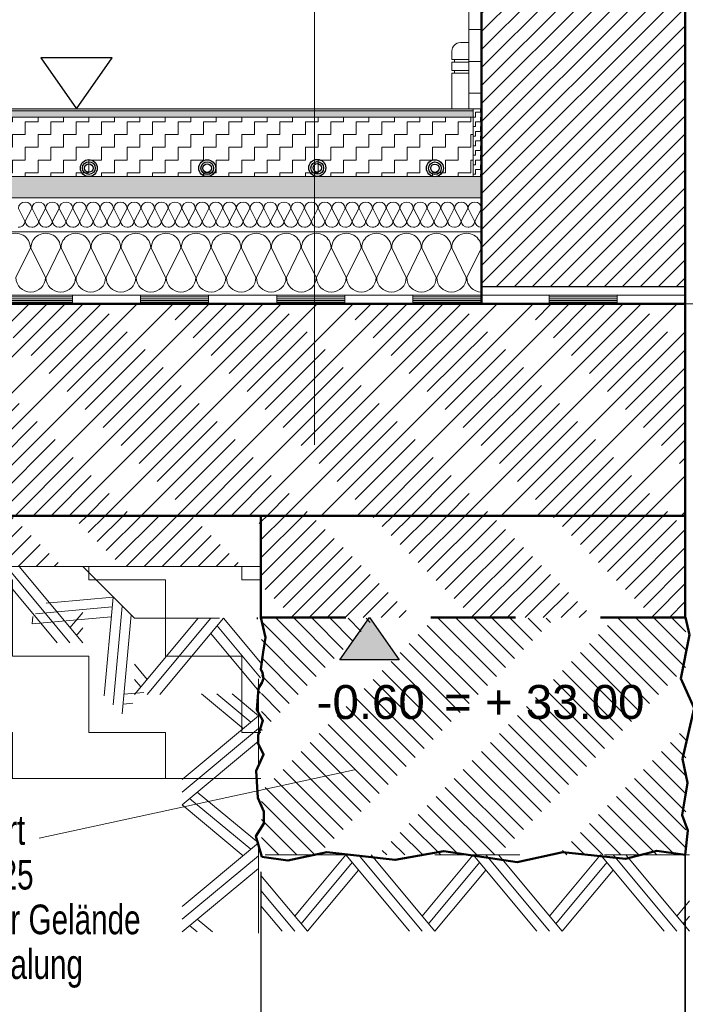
# Model space of a CAD drawing. Header units: metres. Extents: x 1333.9 to 1416.6, y -82.7 to -2.5.
# Tile 61 of 160: x 1388.5 to 1389.3, y -71.3 to -70.2. Entities that reach past the tile are written whole.
import ezdxf

# ---------------------------------------------------------------- set-up
doc = ezdxf.new("R2010")
doc.units = ezdxf.units.M
doc.header["$PDMODE"] = 65
for name, pattern in [('AUSGEZOGEN', [0]), ('PUNKT2_S9', [0.0015, 0, -0.0015]), ('STRICHLINIE2_S3', [0.055, 0.04, -0.015]), ('STRICHLINIE_S4', [0.08, 0.06, -0.02]), ('STRICHPUNKT2_S5', [0.5, 0.35, -0.05, 0.05, -0.05]), ('VERDECKT2_S2', [0.15, 0.1, -0.05])]:
    doc.linetypes.add(name, pattern=pattern)
doc.layers.add('XR$8$_43212', color=7, linetype='Continuous')
for name, color, linetype, lineweight in [('XR$8$Achsen', 4, 'AUSGEZOGEN', 13), ('XR$8$Allgemein', 4, 'AUSGEZOGEN', 13), ('XR$8$Fenster', 3, 'AUSGEZOGEN', 18), ('XR$8$Legende', 4, 'AUSGEZOGEN', 13), ('XR$8$Logos', 255, 'AUSGEZOGEN', 13), ('XR$8$Maßlinie 1_50', 7, 'AUSGEZOGEN', 25), ('XR$8$Muster', 4, 'AUSGEZOGEN', 13), ('XR$8$Schraffur', 4, 'AUSGEZOGEN', 13), ('XR$8$Text 1_100', 3, 'AUSGEZOGEN', 18), ('XR$8$Text 1_50', 3, 'AUSGEZOGEN', 18), ('XR$8$Türen', 3, 'AUSGEZOGEN', 18), ('XR$8$Wand', 1, 'AUSGEZOGEN', 50), ('XR$8$Wand Mauerwerk tr', 42, 'AUSGEZOGEN', 18), ('XR$8$Wegeflächen', 4, 'AUSGEZOGEN', 13)]:
    doc.layers.add(name, color=color, linetype=linetype, lineweight=lineweight)
doc.styles.add('ARIAL', font='arial.ttf')
doc.dimstyles.new('DIMSTYLE_15', dxfattribs={"dimtxt": 0.04, "dimasz": 0.03, "dimexe": 0, "dimexo": 1e-06, "dimgap": 0.02, "dimtad": 2, "dimdec": 1, "dimlfac": 100, "dimrnd": 0.5, "dimzin": 4, "dimdsep": 46, "dimtxsty": 'ARIAL', "dimblk1": 'ALL_ML_KREIS', "dimblk2": 'ALL_ML_KREIS', "dimsah": 1, "dimcen": 0, "dimse1": 1, "dimse2": 1, "dimclrd": 7, "dimclre": 7, "dimclrt": 7, "dimadec": 0, "dimazin": 0, "dimtfac": 1, "dimtdec": 0, "dimtix": 1, "dimtmove": 2, "dimatfit": 3, "dimfxl": 0, "dimtzin": 0, "dimlwd": 0, "dimlwe": 25, "dimarcsym": 0})

# ---------------------------------------------------------------- blocks, each defined once
blk = doc.blocks.new('NSY153')
at = {"color": 0, "linetype": 'ByBlock', "lineweight": -2}
for radius in [0.005, 0.00375, 0.0025]:
    blk.add_circle((0, 0), radius, dxfattribs=at)
blk = doc.blocks.new('NSY144')
at = {"color": 0, "linetype": 'ByBlock', "lineweight": -2}
for p, q in [((0.035, 0.05), (-0.035, 0.05)), ((-0.035, 0.05), (0, 0)), ((0, 0), (0.035, 0.05))]:
    blk.add_line(p, q, dxfattribs=at)
blk = doc.blocks.new('MUSTERELEMENT_3')
at = {"layer": 'XR$8$Muster', "color": 4, "linetype": 'AUSGEZOGEN', "lineweight": 13, "transparency": 33554687}
for p, q in [((1388.5103, -70.4945), (1388.6708, -70.4945)), ((1388.5103, -70.4965), (1388.5905, -70.4965)), ((1388.5905, -70.4945), (1388.5905, -70.5045)), ((1388.6708, -70.4945), (1388.8313, -70.4945)), ((1388.6708, -70.4945), (1388.6708, -70.5045)), ((1388.6708, -70.4945), (1388.6708, -70.5045)), ((1388.6708, -70.4965), (1388.751, -70.4965)), ((1388.751, -70.4945), (1388.751, -70.5045)), ((1388.8313, -70.4945), (1388.9918, -70.4945)), ((1388.8313, -70.4945), (1388.8313, -70.5045)), ((1388.8313, -70.4945), (1388.8313, -70.5045)), ((1388.8313, -70.4965), (1388.9115, -70.4965)), ((1388.9115, -70.4945), (1388.9115, -70.5045)), ((1388.9918, -70.4945), (1389.1523, -70.4945)), ((1388.9918, -70.4945), (1388.9918, -70.5045)), ((1388.9918, -70.4945), (1388.9918, -70.5045)), ((1388.9918, -70.4965), (1389.072, -70.4965)), ((1389.072, -70.4945), (1389.072, -70.5045)), ((1389.1523, -70.4945), (1389.3127, -70.4945)), ((1389.1523, -70.4945), (1389.1523, -70.5045)), ((1389.1523, -70.4945), (1389.1523, -70.5045)), ((1389.1523, -70.4965), (1389.2325, -70.4965)), ((1389.2325, -70.4945), (1389.2325, -70.5045)), ((1389.3127, -70.4945), (1389.3127, -70.4945)), ((1389.3127, -70.4945), (1389.3127, -70.5045)), ((1389.3127, -70.4945), (1389.3127, -70.5045)), ((1389.3127, -70.4965), (1389.3127, -70.4965)), ((1388.5103, -70.4985), (1388.5905, -70.4985)), ((1388.5103, -70.5005), (1388.5905, -70.5005)), ((1388.5103, -70.5025), (1388.5905, -70.5025)), ((1388.5103, -70.5045), (1388.6708, -70.5045)), ((1388.6708, -70.4985), (1388.751, -70.4985)), ((1388.6708, -70.5005), (1388.751, -70.5005)), ((1388.6708, -70.5025), (1388.751, -70.5025)), ((1388.6708, -70.5045), (1388.8313, -70.5045)), ((1388.8313, -70.4985), (1388.9115, -70.4985)), ((1388.8313, -70.5005), (1388.9115, -70.5005)), ((1388.8313, -70.5025), (1388.9115, -70.5025)), ((1388.8313, -70.5045), (1388.9918, -70.5045)), ((1388.9918, -70.4985), (1389.072, -70.4985)), ((1388.9918, -70.5005), (1389.072, -70.5005)), ((1388.9918, -70.5025), (1389.072, -70.5025)), ((1388.9918, -70.5045), (1389.1523, -70.5045)), ((1389.1523, -70.4985), (1389.2325, -70.4985)), ((1389.1523, -70.5005), (1389.2325, -70.5005)), ((1389.1523, -70.5025), (1389.2325, -70.5025)), ((1389.1523, -70.5045), (1389.3127, -70.5045)), ((1389.3127, -70.4985), (1389.3127, -70.4985)), ((1389.3127, -70.5005), (1389.3127, -70.5005)), ((1389.3127, -70.5025), (1389.3127, -70.5025)), ((1389.3127, -70.5045), (1389.3127, -70.5045))]:
    blk.add_line(p, q, dxfattribs=at)
blk = doc.blocks.new('MUSTERELEMENT_4')
at = {"layer": 'XR$8$Schraffur', "color": 52, "linetype": 'AUSGEZOGEN', "lineweight": 13, "transparency": 33554687}
for p, q in [((1388.5346, -70.407), (1388.5269, -70.392)), ((1388.5427, -70.392), (1388.5349, -70.407)), ((1388.5507, -70.407), (1388.543, -70.392)), ((1388.5587, -70.392), (1388.551, -70.407)), ((1388.5667, -70.407), (1388.559, -70.392)), ((1388.5748, -70.392), (1388.5671, -70.407)), ((1388.5828, -70.407), (1388.5751, -70.392)), ((1388.5908, -70.392), (1388.5831, -70.407)), ((1388.5989, -70.407), (1388.5911, -70.392)), ((1388.6069, -70.392), (1388.5992, -70.407)), ((1388.6149, -70.407), (1388.6072, -70.392)), ((1388.6229, -70.392), (1388.6152, -70.407)), ((1388.631, -70.407), (1388.6233, -70.392)), ((1388.639, -70.392), (1388.6313, -70.407)), ((1388.647, -70.407), (1388.6393, -70.392)), ((1388.6551, -70.392), (1388.6474, -70.407)), ((1388.6631, -70.407), (1388.6554, -70.392)), ((1388.6711, -70.392), (1388.6634, -70.407)), ((1388.6791, -70.407), (1388.6714, -70.392)), ((1388.6872, -70.392), (1388.6795, -70.407)), ((1388.6952, -70.407), (1388.6875, -70.392)), ((1388.7032, -70.392), (1388.6955, -70.407)), ((1388.7113, -70.407), (1388.7036, -70.392)), ((1388.7193, -70.392), (1388.7116, -70.407)), ((1388.7273, -70.407), (1388.7196, -70.392)), ((1388.7354, -70.392), (1388.7276, -70.407)), ((1388.7434, -70.407), (1388.7357, -70.392)), ((1388.7514, -70.392), (1388.7437, -70.407)), ((1388.7594, -70.407), (1388.7517, -70.392)), ((1388.7675, -70.392), (1388.7598, -70.407)), ((1388.7755, -70.407), (1388.7678, -70.392)), ((1388.7835, -70.392), (1388.7758, -70.407)), ((1388.7916, -70.407), (1388.7838, -70.392)), ((1388.7996, -70.392), (1388.7919, -70.407)), ((1388.8076, -70.407), (1388.7999, -70.392)), ((1388.8156, -70.392), (1388.8079, -70.407)), ((1388.8237, -70.407), (1388.816, -70.392)), ((1388.8317, -70.392), (1388.824, -70.407)), ((1388.8397, -70.407), (1388.832, -70.392)), ((1388.8478, -70.392), (1388.8401, -70.407)), ((1388.8558, -70.407), (1388.8481, -70.392)), ((1388.8638, -70.392), (1388.8561, -70.407)), ((1388.8718, -70.407), (1388.8641, -70.392)), ((1388.8799, -70.392), (1388.8722, -70.407)), ((1388.8879, -70.407), (1388.8802, -70.392)), ((1388.8959, -70.392), (1388.8882, -70.407)), ((1388.904, -70.407), (1388.8963, -70.392)), ((1388.912, -70.392), (1388.9043, -70.407)), ((1388.92, -70.407), (1388.9123, -70.392)), ((1388.9281, -70.392), (1388.9203, -70.407)), ((1388.9361, -70.407), (1388.9284, -70.392)), ((1388.9441, -70.392), (1388.9364, -70.407)), ((1388.9521, -70.407), (1388.9444, -70.392)), ((1388.9602, -70.392), (1388.9525, -70.407)), ((1388.9682, -70.407), (1388.9605, -70.392)), ((1388.9762, -70.392), (1388.9685, -70.407)), ((1388.9843, -70.407), (1388.9765, -70.392)), ((1388.9923, -70.392), (1388.9846, -70.407)), ((1389.0003, -70.407), (1388.9926, -70.392)), ((1389.0083, -70.392), (1389.0006, -70.407)), ((1389.0164, -70.407), (1389.0087, -70.392)), ((1389.0244, -70.392), (1389.0167, -70.407)), ((1389.0324, -70.407), (1389.0247, -70.392)), ((1389.0405, -70.392), (1389.0328, -70.407)), ((1389.0485, -70.407), (1389.0408, -70.392)), ((1389.0565, -70.392), (1389.0488, -70.407)), ((1389.0645, -70.407), (1389.0568, -70.392)), ((1389.0726, -70.392), (1389.0649, -70.407))]:
    blk.add_line(p, q, dxfattribs=at)
for centre, start_param, end_param in [((1388.5348, -70.392), 3.141593, 6.283185), ((1388.5508, -70.392), 3.141593, 6.283185), ((1388.5669, -70.392), 3.141593, 6.283185), ((1388.583, -70.392), 3.141593, 6.283185), ((1388.599, -70.392), 3.141593, 6.283185), ((1388.6151, -70.392), 3.141593, 6.283185), ((1388.6311, -70.392), 3.141593, 6.283185), ((1388.6472, -70.392), 3.141593, 6.283185), ((1388.6632, -70.392), 3.141593, 6.283185), ((1388.6793, -70.392), 3.141593, 6.283185), ((1388.6954, -70.392), 3.141593, 6.283185), ((1388.7114, -70.392), 3.141593, 6.283185), ((1388.7275, -70.392), 3.141593, 6.283185), ((1388.7435, -70.392), 3.141593, 6.283185), ((1388.7596, -70.392), 3.141593, 6.283185), ((1388.7757, -70.392), 3.141593, 6.283185), ((1388.7917, -70.392), 3.141593, 6.283185), ((1388.8078, -70.392), 3.141593, 6.283185), ((1388.8238, -70.392), 3.141593, 6.283185), ((1388.8399, -70.392), 3.141593, 6.283185), ((1388.8559, -70.392), 3.141593, 6.283185), ((1388.872, -70.392), 3.141593, 6.283185), ((1388.8881, -70.392), 3.141593, 6.283185), ((1388.9041, -70.392), 3.141593, 6.283185), ((1388.9202, -70.392), 3.141593, 6.283185), ((1388.9362, -70.392), 3.141593, 6.283185), ((1388.9523, -70.392), 3.141593, 6.283185), ((1388.9684, -70.392), 3.141593, 6.283185), ((1388.9844, -70.392), 3.141593, 6.283185), ((1389.0005, -70.392), 3.141593, 6.283185), ((1389.0165, -70.392), 3.141593, 6.283185), ((1389.0326, -70.392), 3.141593, 6.283185), ((1389.0487, -70.392), 3.141593, 6.283185), ((1389.0647, -70.392), 3.141593, 6.283185), ((1388.5268, -70.407), 1.570796, 3.141593), ((1388.5428, -70.407), 0, 1.570796), ((1388.5428, -70.407), 1.570796, 3.141593), ((1388.5589, -70.407), 0, 1.570796), ((1388.5589, -70.407), 1.570796, 3.141593), ((1388.5749, -70.407), 0, 1.570796), ((1388.5749, -70.407), 1.570796, 3.141593), ((1388.591, -70.407), 0, 1.570796), ((1388.591, -70.407), 1.570796, 3.141593), ((1388.607, -70.407), 0, 1.570796), ((1388.607, -70.407), 1.570796, 3.141593), ((1388.6231, -70.407), 0, 1.570796), ((1388.6231, -70.407), 1.570796, 3.141593), ((1388.6392, -70.407), 0, 1.570796), ((1388.6392, -70.407), 1.570796, 3.141593), ((1388.6552, -70.407), 0, 1.570796), ((1388.6552, -70.407), 1.570796, 3.141593), ((1388.6713, -70.407), 0, 1.570796), ((1388.6713, -70.407), 1.570796, 3.141593), ((1388.6873, -70.407), 0, 1.570796), ((1388.6873, -70.407), 1.570796, 3.141593), ((1388.7034, -70.407), 0, 1.570796), ((1388.7034, -70.407), 1.570796, 3.141593), ((1388.7195, -70.407), 0, 1.570796), ((1388.7195, -70.407), 1.570796, 3.141593), ((1388.7355, -70.407), 0, 1.570796), ((1388.7355, -70.407), 1.570796, 3.141593), ((1388.7516, -70.407), 0, 1.570796), ((1388.7516, -70.407), 1.570796, 3.141593), ((1388.7676, -70.407), 0, 1.570796), ((1388.7676, -70.407), 1.570796, 3.141593), ((1388.7837, -70.407), 0, 1.570796), ((1388.7837, -70.407), 1.570796, 3.141593), ((1388.7997, -70.407), 0, 1.570796), ((1388.7997, -70.407), 1.570796, 3.141593), ((1388.8158, -70.407), 0, 1.570796), ((1388.8158, -70.407), 1.570796, 3.141593), ((1388.8319, -70.407), 0, 1.570796), ((1388.8319, -70.407), 1.570796, 3.141593), ((1388.8479, -70.407), 0, 1.570796), ((1388.8479, -70.407), 1.570796, 3.141593), ((1388.864, -70.407), 0, 1.570796), ((1388.864, -70.407), 1.570796, 3.141593), ((1388.88, -70.407), 0, 1.570796), ((1388.88, -70.407), 1.570796, 3.141593), ((1388.8961, -70.407), 0, 1.570796), ((1388.8961, -70.407), 1.570796, 3.141593), ((1388.9122, -70.407), 0, 1.570796), ((1388.9122, -70.407), 1.570796, 3.141593), ((1388.9282, -70.407), 0, 1.570796), ((1388.9282, -70.407), 1.570796, 3.141593), ((1388.9443, -70.407), 0, 1.570796), ((1388.9443, -70.407), 1.570796, 3.141593), ((1388.9603, -70.407), 0, 1.570796), ((1388.9603, -70.407), 1.570796, 3.141593), ((1388.9764, -70.407), 0, 1.570796), ((1388.9764, -70.407), 1.570796, 3.141593), ((1388.9924, -70.407), 0, 1.570796), ((1388.9924, -70.407), 1.570796, 3.141593), ((1389.0085, -70.407), 0, 1.570796), ((1389.0085, -70.407), 1.570796, 3.141593), ((1389.0246, -70.407), 0, 1.570796), ((1389.0246, -70.407), 1.570796, 3.141593), ((1389.0406, -70.407), 0, 1.570796), ((1389.0406, -70.407), 1.570796, 3.141593), ((1389.0567, -70.407), 0, 1.570796), ((1389.0567, -70.407), 1.570796, 3.141593), ((1389.0727, -70.407), 0, 1.570796)]:
    blk.add_ellipse(centre, major_axis=(-0.00787, 0), ratio=0.934093, start_param=start_param, end_param=end_param, dxfattribs=at)
blk = doc.blocks.new('MUSTERELEMENT_5')
at = {"layer": 'XR$8$Schraffur', "color": 52, "linetype": 'AUSGEZOGEN', "lineweight": 13, "transparency": 33554687}
for p, q in [((1388.524, -70.4736), (1388.541, -70.4386)), ((1388.5417, -70.4386), (1388.5588, -70.4736)), ((1388.5595, -70.4736), (1388.5765, -70.4386)), ((1388.5772, -70.4386), (1388.5942, -70.4736)), ((1388.5949, -70.4736), (1388.6119, -70.4386)), ((1388.6126, -70.4386), (1388.6296, -70.4736)), ((1388.6303, -70.4736), (1388.6473, -70.4386)), ((1388.648, -70.4386), (1388.665, -70.4736)), ((1388.6657, -70.4736), (1388.6827, -70.4386)), ((1388.6834, -70.4386), (1388.7004, -70.4736)), ((1388.7012, -70.4736), (1388.7182, -70.4386)), ((1388.7189, -70.4386), (1388.7359, -70.4736)), ((1388.7366, -70.4736), (1388.7536, -70.4386)), ((1388.7543, -70.4386), (1388.7713, -70.4736)), ((1388.772, -70.4736), (1388.789, -70.4386)), ((1388.7897, -70.4386), (1388.8067, -70.4736)), ((1388.8074, -70.4736), (1388.8244, -70.4386)), ((1388.8251, -70.4386), (1388.8421, -70.4736)), ((1388.8428, -70.4736), (1388.8598, -70.4386)), ((1388.8606, -70.4386), (1388.8776, -70.4736)), ((1388.8783, -70.4736), (1388.8953, -70.4386)), ((1388.896, -70.4386), (1388.913, -70.4736)), ((1388.9137, -70.4736), (1388.9307, -70.4386)), ((1388.9314, -70.4386), (1388.9484, -70.4736)), ((1388.9491, -70.4736), (1388.9661, -70.4386)), ((1388.9668, -70.4386), (1388.9838, -70.4736)), ((1388.9845, -70.4736), (1389.0015, -70.4386)), ((1389.0022, -70.4386), (1389.0192, -70.4736)), ((1389.02, -70.4736), (1389.037, -70.4386)), ((1389.0377, -70.4386), (1389.0547, -70.4736)), ((1389.0554, -70.4736), (1389.0724, -70.4386))]:
    blk.add_line(p, q, dxfattribs=at)
for centre, start_param, end_param in [((1388.5237, -70.4386), 0, 3.141593), ((1388.5591, -70.4386), 0, 3.141593), ((1388.5945, -70.4386), 0, 3.141593), ((1388.63, -70.4386), 0, 3.141593), ((1388.6654, -70.4386), 0, 3.141593), ((1388.7008, -70.4386), 0, 3.141593), ((1388.7362, -70.4386), 0, 3.141593), ((1388.7716, -70.4386), 0, 3.141593), ((1388.8071, -70.4386), 0, 3.141593), ((1388.8425, -70.4386), 0, 3.141593), ((1388.8779, -70.4386), 0, 3.141593), ((1388.9133, -70.4386), 0, 3.141593), ((1388.9488, -70.4386), 0, 3.141593), ((1388.9842, -70.4386), 0, 3.141593), ((1389.0196, -70.4386), 0, 3.141593), ((1389.055, -70.4386), 0, 3.141593), ((1388.5414, -70.4736), 3.141593, 4.712389), ((1388.5414, -70.4736), 4.712389, 6.283185), ((1388.5768, -70.4736), 3.141593, 4.712389), ((1388.5768, -70.4736), 4.712389, 6.283185), ((1388.6122, -70.4736), 3.141593, 4.712389), ((1388.6122, -70.4736), 4.712389, 6.283185), ((1388.6477, -70.4736), 3.141593, 4.712389), ((1388.6477, -70.4736), 4.712389, 6.283185), ((1388.6831, -70.4736), 3.141593, 4.712389), ((1388.6831, -70.4736), 4.712389, 6.283185), ((1388.7185, -70.4736), 3.141593, 4.712389), ((1388.7185, -70.4736), 4.712389, 6.283185), ((1388.7539, -70.4736), 3.141593, 4.712389), ((1388.7539, -70.4736), 4.712389, 6.283185), ((1388.7894, -70.4736), 3.141593, 4.712389), ((1388.7894, -70.4736), 4.712389, 6.283185), ((1388.8248, -70.4736), 3.141593, 4.712389), ((1388.8248, -70.4736), 4.712389, 6.283185), ((1388.8602, -70.4736), 3.141593, 4.712389), ((1388.8602, -70.4736), 4.712389, 6.283185), ((1388.8956, -70.4736), 3.141593, 4.712389), ((1388.8956, -70.4736), 4.712389, 6.283185), ((1388.931, -70.4736), 3.141593, 4.712389), ((1388.931, -70.4736), 4.712389, 6.283185), ((1388.9665, -70.4736), 3.141593, 4.712389), ((1388.9665, -70.4736), 4.712389, 6.283185), ((1389.0019, -70.4736), 3.141593, 4.712389), ((1389.0019, -70.4736), 4.712389, 6.283185), ((1389.0373, -70.4736), 3.141593, 4.712389), ((1389.0373, -70.4736), 4.712389, 6.283185), ((1389.0727, -70.4736), 3.141593, 4.712389)]:
    blk.add_ellipse(centre, major_axis=(0.0174, 0), ratio=0.988063, start_param=start_param, end_param=end_param, dxfattribs=at)
blk = doc.blocks.new('MUSTERELEMENT_8')
at = {"layer": 'XR$8$Wand', "color": 52, "linetype": 'AUSGEZOGEN', "lineweight": 13, "transparency": 33554687}
for p, q in [((1388.9127, -71.1545), (1388.8677, -71.2085)), ((1388.9877, -71.2445), (1388.9127, -71.1545)), ((1389.0027, -71.2445), (1388.9277, -71.1545)), ((1389.0177, -71.2445), (1388.9427, -71.1545)), ((1389.0627, -71.1545), (1389.0177, -71.2085)), ((1389.1377, -71.2445), (1389.0627, -71.1545)), ((1389.1527, -71.2445), (1389.0777, -71.1545)), ((1389.1677, -71.2445), (1389.0927, -71.1545)), ((1389.2127, -71.1545), (1389.1677, -71.2085)), ((1389.2877, -71.2445), (1389.2127, -71.1545)), ((1389.3027, -71.2445), (1389.2277, -71.1545)), ((1389.3177, -71.2445), (1389.2427, -71.1545)), ((1388.9202, -71.1635), (1388.8677, -71.2265)), ((1389.0702, -71.1635), (1389.0177, -71.2265)), ((1389.2202, -71.1635), (1389.1677, -71.2265)), ((1388.8677, -71.2445), (1388.8127, -71.1785)), ((1388.9277, -71.1725), (1388.8677, -71.2445)), ((1389.0777, -71.1725), (1389.0177, -71.2445)), ((1389.2277, -71.1725), (1389.1677, -71.2445)), ((1388.8527, -71.2445), (1388.8127, -71.1965)), ((1388.8377, -71.2445), (1388.8127, -71.2145)), ((1388.8677, -71.2085), (1388.8527, -71.2265)), ((1389.0177, -71.2085), (1389.0027, -71.2265)), ((1389.1677, -71.2085), (1389.1527, -71.2265)), ((1389.3177, -71.2085), (1389.3027, -71.2265)), ((1388.8677, -71.2265), (1388.8602, -71.2355)), ((1389.0177, -71.2265), (1389.0102, -71.2355)), ((1389.1677, -71.2265), (1389.1602, -71.2355)), ((1389.3177, -71.2265), (1389.3102, -71.2355))]:
    blk.add_line(p, q, dxfattribs=at)
blk = doc.blocks.new('MUSTERELEMENT_13')
at = {"layer": 'XR$8$Wand', "color": 52, "linetype": 'AUSGEZOGEN', "lineweight": 13, "transparency": 33554687}
for p, q in [((1388.6637, -70.9654), (1388.7387, -70.8754)), ((1388.6787, -70.9654), (1388.7537, -70.8754)), ((1388.6937, -70.9654), (1388.7687, -70.8754)), ((1388.7687, -70.8754), (1388.8122, -70.9277)), ((1388.7612, -70.8844), (1388.8122, -70.9457)), ((1388.7537, -70.8934), (1388.8122, -70.9637)), ((1388.6637, -70.9294), (1388.6787, -70.9474)), ((1388.6637, -70.9474), (1388.6712, -70.9564))]:
    blk.add_line(p, q, dxfattribs=at)
blk = doc.blocks.new('MUSTERELEMENT_14')
at = {"layer": 'XR$8$Wand', "color": 52, "linetype": 'AUSGEZOGEN', "lineweight": 13, "transparency": 33554687}
for p, q in [((1388.5685, -70.8566), (1388.5598, -70.8574)), ((1388.6385, -70.8503), (1388.5685, -70.8566)), ((1388.6279, -70.967), (1388.6385, -70.8503)), ((1388.5558, -70.8694), (1388.5471, -70.8702)), ((1388.6374, -70.8619), (1388.5558, -70.8694)), ((1388.6385, -70.9776), (1388.6491, -70.8609)), ((1388.543, -70.8821), (1388.5438, -70.8734)), ((1388.6364, -70.8736), (1388.543, -70.8821)), ((1388.6491, -70.9882), (1388.6597, -70.8715)), ((1388.6746, -70.9627), (1388.6512, -70.9648)), ((1388.6618, -70.9754), (1388.6502, -70.9765))]:
    blk.add_line(p, q, dxfattribs=at)
blk = doc.blocks.new('MUSTERELEMENT_15')
at = {"layer": 'XR$8$Wand', "color": 52, "linetype": 'AUSGEZOGEN', "lineweight": 13, "transparency": 33554687}
for p, q in [((1387.8977, -70.8145), (1387.8723, -70.845)), ((1387.9727, -70.9045), (1387.8977, -70.8145)), ((1387.9877, -70.9045), (1387.9127, -70.8145)), ((1388.0027, -70.9045), (1387.9277, -70.8145)), ((1388.0477, -70.8145), (1388.0027, -70.8685)), ((1388.1227, -70.9045), (1388.0477, -70.8145)), ((1388.1377, -70.9045), (1388.0627, -70.8145)), ((1388.1527, -70.9045), (1388.0777, -70.8145)), ((1388.1977, -70.8145), (1388.1527, -70.8685)), ((1388.2727, -70.9045), (1388.1977, -70.8145)), ((1388.2877, -70.9045), (1388.2127, -70.8145)), ((1388.3027, -70.9045), (1388.2277, -70.8145)), ((1388.3477, -70.8145), (1388.3027, -70.8685)), ((1388.4227, -70.9045), (1388.3477, -70.8145)), ((1388.4377, -70.9045), (1388.3627, -70.8145)), ((1388.4527, -70.9045), (1388.3777, -70.8145)), ((1388.4977, -70.8145), (1388.4527, -70.8685)), ((1388.5727, -70.9045), (1388.4977, -70.8145)), ((1388.5877, -70.9045), (1388.5127, -70.8145)), ((1388.6027, -70.9045), (1388.5277, -70.8145)), ((1387.9052, -70.8235), (1387.8723, -70.863)), ((1387.9127, -70.8325), (1387.8723, -70.881)), ((1388.0552, -70.8235), (1388.0027, -70.8865)), ((1388.0627, -70.8325), (1388.0027, -70.9045)), ((1388.2052, -70.8235), (1388.1527, -70.8865)), ((1388.2127, -70.8325), (1388.1527, -70.9045)), ((1388.3552, -70.8235), (1388.3027, -70.8865)), ((1388.3627, -70.8325), (1388.3027, -70.9045)), ((1388.5052, -70.8235), (1388.4527, -70.8865)), ((1388.5127, -70.8325), (1388.4527, -70.9045)), ((1388.0027, -70.8685), (1387.9877, -70.8865)), ((1388.1527, -70.8685), (1388.1377, -70.8865)), ((1388.3027, -70.8685), (1388.2877, -70.8865)), ((1388.4527, -70.8685), (1388.4377, -70.8865)), ((1388.6027, -70.8685), (1388.5877, -70.8865)), ((1388.0027, -70.8865), (1387.9952, -70.8955)), ((1388.1527, -70.8865), (1388.1452, -70.8955)), ((1388.3027, -70.8865), (1388.2952, -70.8955)), ((1388.4527, -70.8865), (1388.4452, -70.8955)), ((1388.6027, -70.8865), (1388.5952, -70.8955))]:
    blk.add_line(p, q, dxfattribs=at)
blk = doc.blocks.new('MUSTERELEMENT_16')
at = {"layer": 'XR$8$Wand', "color": 52, "linetype": 'AUSGEZOGEN', "lineweight": 13, "transparency": 33554687}
for p, q in [((1388.7917, -71.0053), (1388.7428, -70.9645)), ((1388.8007, -70.9978), (1388.7608, -70.9645)), ((1388.8097, -70.9903), (1388.7788, -70.9645)), ((1388.7197, -71.0653), (1388.8097, -70.9903)), ((1388.7197, -71.0803), (1388.8097, -71.0053)), ((1388.7197, -71.0953), (1388.8097, -71.0203)), ((1388.7377, -71.0953), (1388.7287, -71.0878)), ((1388.7557, -71.0953), (1388.7377, -71.0803)), ((1388.7917, -71.1553), (1388.7197, -71.0953)), ((1388.8007, -71.1478), (1388.7377, -71.0953)), ((1388.8097, -71.1403), (1388.7557, -71.0953)), ((1388.7197, -71.2153), (1388.8097, -71.1403)), ((1388.7197, -71.2303), (1388.8097, -71.1553)), ((1388.7197, -71.2453), (1388.8097, -71.1703)), ((1388.7377, -71.2453), (1388.7287, -71.2378)), ((1388.7557, -71.2453), (1388.7377, -71.2303))]:
    blk.add_line(p, q, dxfattribs=at)
blk = doc.blocks.new('COMPLEX_KOTENVERMASSUNG_4')
at = {"layer": 'XR$8$_43212', "linetype": 'AUSGEZOGEN', "lineweight": 25, "transparency": 33554687}
blk.add_hatch(color=7, dxfattribs=at).paths.add_polyline_path([(1388.9757, -70.9245), (1388.9057, -70.9245), (1388.9407, -70.8745)], flags=16)
at = {"layer": 'XR$8$_43212', "color": 7, "linetype": 'AUSGEZOGEN', "lineweight": 25, "transparency": 33554687}
for p, q in [((1388.9057, -70.9245), (1388.9407, -70.8745)), ((1388.9407, -70.8745), (1388.9757, -70.9245)), ((1388.9407, -70.8745), (1388.9407, -70.8745)), ((1388.9407, -70.8745), (1388.9407, -70.8745)), ((1388.9407, -70.8745), (1388.9407, -70.8745)), ((1388.9407, -70.8745), (1388.9407, -70.8745)), ((1388.9757, -70.9245), (1388.9057, -70.9245))]:
    blk.add_line(p, q, dxfattribs=at)
at = {"layer": 'XR$8$_43212', "color": 7, "linetype": 'AUSGEZOGEN', "lineweight": 25, "transparency": 33554687, "insert": (1388.8784, -70.9947), "char_height": 0.04, "width": 0.147235, "attachment_point": 7, "style": 'ARIAL'}
blk.add_mtext('\\W1.00;-0.60', dxfattribs=at)
blk = doc.blocks.new('ALL_ML_KREIS')
at = {"color": 0, "linetype": 'ByBlock', "lineweight": -2}
for p, q in [((0, -0.5), (0, 0.5)), ((-1, 0), (0.5, 0))]:
    blk.add_line(p, q, dxfattribs=at)
blk.add_circle((0, 0), 0.15, dxfattribs=at)
blk = doc.blocks.new('*D377')
at = {"layer": 'DEFPOINTS', "color": 7, "linetype": 'AUSGEZOGEN', "lineweight": 25, "transparency": 33554687}
for p in [(1388.9784, -70.7545), (1387.6685, -71.1545), (1388.5127, -71.1545)]:
    blk.add_point(p, dxfattribs=at)
at = {"layer": 'XR$8$Maßlinie 1_50', "color": 7, "linetype": 'AUSGEZOGEN', "lineweight": -2, "transparency": 33554687}
blk.add_line((1387.6685, -71.1545), (1387.6685, -70.7545), dxfattribs=at)
at = {"layer": 'XR$8$Maßlinie 1_50', "color": 7, "linetype": 'AUSGEZOGEN', "lineweight": 25, "transparency": 33554687, "xscale": 0.03, "yscale": 0.03, "zscale": 0.03}
for p, rotation in [((1387.6685, -70.7545), 90), ((1387.6685, -71.1545), 270)]:
    blk.add_blockref('ALL_ML_KREIS', p, dxfattribs=dict(at, rotation=rotation))
at = {"layer": 'XR$8$Maßlinie 1_50', "color": 7, "linetype": 'AUSGEZOGEN', "lineweight": 25, "transparency": 33554687, "insert": (1387.6378, -70.9563), "char_height": 0.04, "width": 0.16, "attachment_point": 5, "rotation": 90, "style": 'ARIAL'}
blk.add_mtext('\\A1;{\\A1;{40\\H0.026400;\\S^ ;}}', dxfattribs=at)
blk = doc.blocks.new('*D378')
at = {"layer": 'DEFPOINTS', "color": 7, "linetype": 'AUSGEZOGEN', "lineweight": 25, "transparency": 33554687}
for p in [(1388.9784, -70.5045), (1387.6685, -70.7545), (1388.9784, -70.7545)]:
    blk.add_point(p, dxfattribs=at)
at = {"layer": 'XR$8$Maßlinie 1_50', "color": 7, "linetype": 'AUSGEZOGEN', "lineweight": -2, "transparency": 33554687}
blk.add_line((1387.6685, -70.7545), (1387.6685, -70.5045), dxfattribs=at)
at = {"layer": 'XR$8$Maßlinie 1_50', "color": 7, "linetype": 'AUSGEZOGEN', "lineweight": 25, "transparency": 33554687, "xscale": 0.03, "yscale": 0.03, "zscale": 0.03}
for p, rotation in [((1387.6685, -70.5045), 90), ((1387.6685, -70.7545), 270)]:
    blk.add_blockref('ALL_ML_KREIS', p, dxfattribs=dict(at, rotation=rotation))
at = {"layer": 'XR$8$Maßlinie 1_50', "color": 7, "linetype": 'AUSGEZOGEN', "lineweight": 25, "transparency": 33554687, "insert": (1387.6378, -70.6315), "char_height": 0.04, "width": 0.16, "attachment_point": 5, "rotation": 90, "style": 'ARIAL'}
blk.add_mtext('\\A1;{\\A1;{25\\H0.026400;\\S^ ;}}', dxfattribs=at)
blk = doc.blocks.new('*D379')
at = {"layer": 'DEFPOINTS', "color": 7, "linetype": 'AUSGEZOGEN', "lineweight": 25, "transparency": 33554687}
for p in [(1388.9784, -70.2745), (1387.6685, -70.5045), (1388.9784, -70.5045)]:
    blk.add_point(p, dxfattribs=at)
at = {"layer": 'XR$8$Maßlinie 1_50', "color": 7, "linetype": 'AUSGEZOGEN', "lineweight": -2, "transparency": 33554687}
blk.add_line((1387.6685, -70.5045), (1387.6685, -70.2745), dxfattribs=at)
at = {"layer": 'XR$8$Maßlinie 1_50', "color": 7, "linetype": 'AUSGEZOGEN', "lineweight": 25, "transparency": 33554687, "xscale": 0.03, "yscale": 0.03, "zscale": 0.03}
for p, rotation in [((1387.6685, -70.2745), 90), ((1387.6685, -70.5045), 270)]:
    blk.add_blockref('ALL_ML_KREIS', p, dxfattribs=dict(at, rotation=rotation))
at = {"layer": 'XR$8$Maßlinie 1_50', "color": 7, "linetype": 'AUSGEZOGEN', "lineweight": 25, "transparency": 33554687, "insert": (1387.6378, -70.3913), "char_height": 0.04, "width": 0.16, "attachment_point": 5, "rotation": 90, "style": 'ARIAL'}
blk.add_mtext('\\A1;{\\A1;{23\\H0.026400;\\S^ ;}}', dxfattribs=at)
blk = doc.blocks.new('*D391')
at = {"layer": 'DEFPOINTS', "color": 7, "linetype": 'AUSGEZOGEN', "lineweight": 25, "transparency": 33554687}
for p in [(1388.8127, -71.0965), (1389.3127, -71.2165), (1389.3127, -71.4869)]:
    blk.add_point(p, dxfattribs=at)
at = {"layer": 'XR$8$Maßlinie 1_50', "color": 7, "linetype": 'AUSGEZOGEN', "lineweight": -2, "transparency": 33554687}
blk.add_line((1389.3127, -71.4869), (1388.8127, -71.4869), dxfattribs=at)
at = {"layer": 'XR$8$Maßlinie 1_50', "color": 7, "linetype": 'AUSGEZOGEN', "lineweight": 25, "transparency": 33554687, "xscale": 0.03, "yscale": 0.03, "zscale": 0.03}
for p, rotation in [((1388.8127, -71.4869), 180), ((1389.3127, -71.4869), 360)]:
    blk.add_blockref('ALL_ML_KREIS', p, dxfattribs=dict(at, rotation=rotation))
at = {"layer": 'XR$8$Maßlinie 1_50', "color": 7, "linetype": 'AUSGEZOGEN', "lineweight": 25, "transparency": 33554687, "insert": (1389.061, -71.4563), "char_height": 0.04, "width": 0.16, "attachment_point": 5, "style": 'ARIAL'}
blk.add_mtext('\\A1;{\\A1;{50\\H0.026400;\\S^ ;}}', dxfattribs=at)

msp = doc.modelspace()

# ---------------------------------------------------------------- hatches: boundary and pattern name
at = {"layer": 'XR$8$Fenster', "linetype": 'AUSGEZOGEN', "lineweight": 13, "transparency": 33554687}
msp.add_hatch(color=9, dxfattribs=at).paths.add_polyline_path([(1389.0627, -70.2745), (1387.8684, -70.2745), (1387.8684, -70.2845), (1389.0627, -70.2845)])
at = {"layer": 'XR$8$Muster', "linetype": 'AUSGEZOGEN', "lineweight": 13, "transparency": 33554687}
h = msp.add_hatch(dxfattribs=at)
h.set_pattern_fill('MUSTER', color=4, scale=0.01875, style=0, pattern_type=2)
h.set_pattern_definition([(0, (0.0375, 0.0375), (0.01875, 0.01875), [0.01875, -0.01875]), (90, (0.0375, 0.0375), (-0.01875, 0.01875), [0.01875, -0.01875])])
h.paths.add_polyline_path([(1389.0727, -70.2745), (1389.0577, -70.2745), (1389.0577, -69.2441), (1389.0727, -69.2441)], flags=0)
at = {"layer": 'XR$8$Muster', "linetype": 'PUNKT2_S9', "lineweight": 13, "transparency": 33554687}
h = msp.add_hatch(dxfattribs=at)
h.set_pattern_fill('MUSTER', color=35, scale=0.09, style=0, pattern_type=2)
h.set_pattern_definition([(0, (0.18, 0.18), (0.09, 0.09), [0.09, -0.09]), (90, (0.18, 0.18), (-0.09, 0.09), [0.09, -0.09])])
h.paths.add_polyline_path([(1388.8127, -71.0645), (1388.8127, -70.8145), (1387.8684, -70.8145), (1387.8684, -71.0645)], flags=0)
at = {"layer": 'XR$8$Schraffur', "linetype": 'AUSGEZOGEN', "lineweight": 13, "transparency": 33554687}
h = msp.add_hatch(dxfattribs=at)
h.set_pattern_fill('SCHRAFFUR_5', color=52, scale=0.01, style=0, pattern_type=2)
h.set_pattern_definition([(45, (0, 0), (-0.02121320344, 0.02121320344), []), (45, (-0.010607, 0.010607), (-0.02121320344, 0.02121320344), [])])
h.paths.add_polyline_path([(1389.3127, -69.2441), (1389.3127, -70.4845), (1389.0727, -70.4845), (1389.0727, -69.2441)], flags=0)
h = msp.add_hatch(dxfattribs=at)
h.set_pattern_fill('MUSTER', color=52, scale=0.015, angle=90, style=0, pattern_type=2)
h.set_pattern_definition([(90, (-0.03, 0.03), (-0.015, 0.015), [0.015, -0.015]), (180, (-0.03, 0.03), (-0.015, -0.015), [0.015, -0.015])])
h.paths.add_polyline_path([(1389.0622, -70.3545), (1389.0622, -70.2845), (1387.8684, -70.2845), (1387.8684, -70.3545)], flags=0)
h = msp.add_hatch(dxfattribs=at)
h.set_pattern_fill('MUSTER', color=52, scale=0.01125, style=0, pattern_type=2)
h.set_pattern_definition([(0, (0.0225, 0.0225), (0.01125, 0.01125), [0.01125, -0.01125]), (90, (0.0225, 0.0225), (-0.01125, 0.01125), [0.01125, -0.01125])])
h.paths.add_polyline_path([(1389.0727, -70.3795), (1389.0727, -70.3545), (1387.8684, -70.3545), (1387.8684, -70.3795)], flags=0)
h = msp.add_hatch(dxfattribs=at)
h.set_pattern_fill('SCHRAFFUR_7', color=52, scale=0.01, style=0, pattern_type=2)
h.set_pattern_definition([(45, (0, 0), (-0.02121320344, 0.02121320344), []), (45, (-0.010607, 0.010607), (-0.02121320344, 0.02121320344), [0.1, -0.05])])
h.paths.add_polyline_path([(1387.8684, -70.5045), (1387.8684, -70.7545), (1389.3127, -70.7545), (1389.3127, -70.5045)], flags=0)
h = msp.add_hatch(dxfattribs=at)
h.set_pattern_fill('SCHRAFFUR_10', color=52, scale=0.01, angle=90, style=0, pattern_type=2)
h.set_pattern_definition([(225, (0, 0), (0.02121320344, -0.02121320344), [0.1, -0.05]), (225, (0.010607, -0.010607), (0.02121320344, -0.02121320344), [0.1, -0.05])])
h.paths.add_polyline_path([(1388.8127, -70.8145), (1388.8127, -70.7545), (1387.8684, -70.7545), (1387.8684, -70.8145)], flags=0)
h = msp.add_hatch(dxfattribs=at)
h.set_pattern_fill('SCHRAFFUR_8', color=52, scale=0.01, style=0, pattern_type=2)
h.set_pattern_definition([(45, (0, 0), (-0.02121320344, 0.02121320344), [0.1, -0.05]), (45, (-0.010607, 0.010607), (-0.02121320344, 0.02121320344), [0.1, -0.05])])
h.paths.add_polyline_path([(1388.8127, -70.8745), (1389.3127, -70.8745), (1389.3127, -70.7545), (1388.8127, -70.7545)], flags=0)
h = msp.add_hatch(dxfattribs=at)
h.set_pattern_fill('SCHRAFFUR_8', color=52, scale=0.01, angle=270, style=0, pattern_type=2)
h.set_pattern_definition([(315, (0, 0), (0.02121320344, 0.02121320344), [0.1, -0.05]), (315, (0.010607, 0.010607), (0.02121320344, 0.02121320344), [0.1, -0.05])])
h.paths.add_polyline_path([(1388.8133, -71.1545), (1389.3133, -71.1545), (1389.3133, -70.8754), (1388.8133, -70.8754)], flags=0)
at = {"layer": 'XR$8$Wegeflächen', "linetype": 'AUSGEZOGEN', "lineweight": 13, "transparency": 33554687}
h = msp.add_hatch(dxfattribs=at)
h.set_pattern_fill('MUSTER', scale=0.005625, angle=90, style=0, pattern_type=2)
h.set_pattern_definition([(90, (-0.01125, 0.01125), (-0.005625, 0.005625), [0.005625, -0.005625]), (180, (-0.01125, 0.01125), (-0.005625, -0.005625), [0.005625, -0.005625])])
h.paths.add_polyline_path([(1389.0627, -70.3545), (1389.0727, -70.3545), (1389.0727, -70.2745), (1389.0627, -70.2745)], flags=0)

# ---------------------------------------------------------------- linework, layer by layer
at = {"layer": 'XR$8$Achsen', "color": 4, "linetype": 'STRICHPUNKT2_S5', "lineweight": 35, "transparency": 33554687}
for p, q in [((1389.3127, -71.5375), (1389.3127, -71.1545)), ((1389.3127, -71.1545), (1389.3127, -71.5275))]:
    msp.add_line(p, q, dxfattribs=at)
at = {"layer": 'XR$8$Allgemein', "color": 4, "linetype": 'VERDECKT2_S2', "lineweight": 13, "transparency": 33554687}
msp.add_line((1389.3127, -70.5045), (1389.4187, -70.5045), dxfattribs=at)
at = {"layer": 'XR$8$Allgemein', "color": 7, "linetype": 'AUSGEZOGEN', "lineweight": 13, "transparency": 33554687}
msp.add_line((1387.8684, -70.8145), (1388.8127, -70.8145), dxfattribs=at)
at = {"layer": 'XR$8$Legende', "color": 4, "linetype": 'STRICHLINIE2_S3', "lineweight": 13, "transparency": 33554687}
for p, q in [((1388.6027, -70.8145), (1387.8723, -70.8145)), ((1388.6637, -70.8754), (1388.6027, -70.8145)), ((1388.6637, -70.8754), (1388.8122, -70.8754)), ((1388.8097, -71.2468), (1388.8097, -70.8745)), ((1389.3177, -71.1545), (1388.8127, -71.1545))]:
    msp.add_line(p, q, dxfattribs=at)
at = {"layer": 'XR$8$Logos', "color": 255, "linetype": 'AUSGEZOGEN', "lineweight": 13, "transparency": 33554687}
msp.add_line((1389.0577, -69.2441), (1389.0577, -70.2745), dxfattribs=at)
at = {"layer": 'XR$8$Muster', "color": 4, "linetype": 'AUSGEZOGEN', "lineweight": 13, "transparency": 33554687}
msp.add_line((1388.8127, -71.0645), (1387.8684, -71.0645), dxfattribs=at)
at = {"layer": 'XR$8$Text 1_100', "color": 3, "linetype": 'AUSGEZOGEN', "lineweight": 18, "transparency": 33554687}
msp.add_line((1388.876, -69.4454), (1388.876, -70.6707), dxfattribs=at)
at = {"layer": 'XR$8$Text 1_100', "color": 4, "linetype": 'AUSGEZOGEN', "lineweight": 13, "transparency": 33554687}
msp.add_line((1388.5515, -71.1347), (1388.9231, -71.0541), dxfattribs=at)
at = {"layer": 'XR$8$Text 1_50', "color": 3, "linetype": 'STRICHPUNKT2_S5', "lineweight": 25, "transparency": 33554687}
msp.add_line((1388.8127, -71.1745), (1388.8127, -71.5275), dxfattribs=at)
at = {"layer": 'XR$8$Türen', "color": 3, "linetype": 'AUSGEZOGEN', "lineweight": 13, "transparency": 33554687}
msp.add_line((1387.8684, -70.4195), (1389.0727, -70.4195), dxfattribs=at)
at = {"layer": 'XR$8$Wand', "color": 1, "linetype": 'AUSGEZOGEN', "lineweight": 50, "transparency": 33554687}
for p, q in [((1389.0727, -69.2441), (1389.0727, -70.5045)), ((1389.3127, -69.2441), (1389.3127, -70.8745)), ((1389.3127, -70.5045), (1387.8684, -70.5045)), ((1389.3127, -70.5045), (1389.3127, -70.8745)), ((1389.3127, -70.7545), (1387.8684, -70.7545)), ((1388.8127, -70.7545), (1388.8127, -70.8745)), ((1388.8127, -70.8745), (1388.8133, -70.8754)), ((1389.3127, -71.1545), (1389.3127, -71.1545))]:
    msp.add_line(p, q, dxfattribs=at)
at = {"layer": 'XR$8$Wand', "color": 1, "linetype": 'AUSGEZOGEN', "lineweight": 13, "transparency": 33554687}
for p, q in [((1389.0377, -70.2065), (1389.0377, -70.2165)), ((1389.0477, -70.1965), (1389.0577, -70.1965)), ((1389.0377, -70.2165), (1389.0577, -70.2165)), ((1389.0377, -70.2195), (1389.0377, -70.2295)), ((1389.0377, -70.2195), (1389.0577, -70.2195)), ((1389.0407, -70.2165), (1389.0407, -70.2195)), ((1389.0377, -70.2295), (1389.0577, -70.2295)), ((1389.0407, -70.2295), (1389.0407, -70.2325)), ((1389.0377, -70.2325), (1389.0377, -70.2745)), ((1389.0377, -70.2325), (1389.0577, -70.2325)), ((1387.8684, -70.2745), (1389.0727, -70.2745)), ((1387.8684, -70.277), (1389.0627, -70.277)), ((1389.0627, -70.2745), (1389.0627, -70.3545)), ((1389.0627, -70.2845), (1387.8684, -70.2845)), ((1389.0727, -70.3545), (1387.8684, -70.3545)), ((1389.0727, -70.3795), (1387.8684, -70.3795))]:
    msp.add_line(p, q, dxfattribs=at)
at = {"layer": 'XR$8$Wand', "color": 1, "linetype": 'AUSGEZOGEN', "lineweight": 25, "transparency": 33554687}
msp.add_line((1389.3127, -70.4845), (1389.0727, -70.4845), dxfattribs=at)
at = {"layer": 'XR$8$Wand', "color": 1, "linetype": 'STRICHLINIE_S4', "lineweight": 50, "transparency": 33554687}
msp.add_line((1389.3127, -70.8745), (1388.8127, -70.8745), dxfattribs=at)
at = {"layer": 'XR$8$Wand', "color": 1, "linetype": 'AUSGEZOGEN', "lineweight": 50, "transparency": 33554687}
for points in [[(1388.8127, -70.8745), (1388.8181, -70.8982), (1388.8155, -70.9153), (1388.8127, -70.9355), (1388.8144, -70.9399), (1388.8157, -70.9465), (1388.8138, -70.9516), (1388.81, -70.9578), (1388.808, -70.9835), (1388.8151, -70.9961), (1388.8096, -71.0131), (1388.8096, -71.0231), (1388.8159, -71.0361), (1388.8071, -71.0554), (1388.8091, -71.087), (1388.8162, -71.1032), (1388.8162, -71.1075), (1388.8162, -71.1175), (1388.8067, -71.1322), (1388.8137, -71.1567)], [(1388.8137, -71.1567), (1388.8442, -71.1609), (1388.8902, -71.151), (1388.9708, -71.1604), (1389.0281, -71.15), (1389.1146, -71.1628), (1389.1685, -71.151), (1389.2421, -71.1589), (1389.2792, -71.1495), (1389.3127, -71.1545), (1389.3158, -71.1256), (1389.3092, -71.1075), (1389.3152, -71.0696), (1389.3095, -71.0411), (1389.3231, -70.9814), (1389.3073, -70.9463), (1389.3177, -70.8948), (1389.313, -70.8745), (1389.3127, -70.8745)]]:
    msp.add_lwpolyline(points, dxfattribs=at)
msp.add_lwpolyline([(1388.8174, -70.8884), (1388.8174, -70.8884)], close=True, dxfattribs=at)
at = {"layer": 'XR$8$Wand', "color": 1, "linetype": 'AUSGEZOGEN', "lineweight": 13, "transparency": 33554687}
msp.add_arc((1389.0477, -70.2065), 0.01, 90, 180, dxfattribs=at)
at = {"layer": 'XR$8$Wand Mauerwerk tr', "color": 7, "linetype": 'AUSGEZOGEN', "lineweight": 25, "transparency": 33554687}
msp.add_line((1388.8084, -70.8745), (1388.8084, -70.8765), dxfattribs=at)

# ---------------------------------------------------------------- block references
at = {"layer": 'XR$8$_43212', "color": 7, "linetype": 'AUSGEZOGEN', "lineweight": 25, "transparency": 33554687}
msp.add_blockref('COMPLEX_KOTENVERMASSUNG_4', (0, 0), dxfattribs=at)
at = {"layer": 'XR$8$Muster', "color": 4, "linetype": 'AUSGEZOGEN', "lineweight": 13, "transparency": 33554687}
msp.add_blockref('MUSTERELEMENT_3', (0, 0), dxfattribs=at)
at = {"layer": 'XR$8$Schraffur', "color": 52, "linetype": 'AUSGEZOGEN', "lineweight": 13, "transparency": 33554687}
for name in ['MUSTERELEMENT_4', 'MUSTERELEMENT_5']:
    msp.add_blockref(name, (0, 0), dxfattribs=at)
at = {"layer": 'XR$8$Wand', "color": 1, "linetype": 'AUSGEZOGEN', "lineweight": 25, "transparency": 33554687}
for name, p, xscale, yscale, zscale in [('NSY144', (1388.5952, -70.2745), 1.199999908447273, 1.199999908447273, 1.199999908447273), ('NSY153', (1388.6099, -70.3445), 2, 2, 2), ('NSY153', (1388.7494, -70.3446), 2, 2, 2), ('NSY153', (1388.8791, -70.3443), 2, 2, 2), ('NSY153', (1389.0177, -70.3447), 2, 2, 2)]:
    msp.add_blockref(name, p, dxfattribs=dict(at, xscale=xscale, yscale=yscale, zscale=zscale))
at = {"layer": 'XR$8$Wand', "color": 52, "linetype": 'AUSGEZOGEN', "lineweight": 13, "transparency": 33554687}
for name in ['MUSTERELEMENT_15', 'MUSTERELEMENT_14', 'MUSTERELEMENT_13', 'MUSTERELEMENT_16', 'MUSTERELEMENT_8']:
    msp.add_blockref(name, (0, 0), dxfattribs=at)

# ---------------------------------------------------------------- texts
at = {"layer": 'XR$8$Text 1_100', "color": 3, "linetype": 'AUSGEZOGEN', "lineweight": 25, "transparency": 33554687, "insert": (1389.0285, -70.9946), "char_height": 0.04, "width": 0.256679, "attachment_point": 7, "style": 'ARIAL'}
msp.add_mtext('\\W1.00;= + 33.00', dxfattribs=at)
at = {"layer": 'XR$8$Text 1_100', "color": 3, "linetype": 'AUSGEZOGEN', "lineweight": 18, "transparency": 33554687, "insert": (1388.1604, -71.1075), "char_height": 0.035, "width": 0.525053, "attachment_point": 1, "line_spacing_factor": 0.903614, "style": 'ARIAL'}
msp.add_mtext('\\A1;{\\fArial|i0|b0;\\H0.035000;\\W0.714286;\\C3;Frostschürze unbewehrt}\\P{\\fArial|i0|b0;\\H0.035000;\\W0.714286;\\C3;b/h 500/400 mm, C20/25}\\P{\\fArial|i0|b0;\\H0.035000;\\W0.714286;\\C3;UK mind. 800 mm unter Gelände}\\P{\\fArial|i0|b0;\\H0.035000;\\W0.714286;\\C3;unterer Bereich Erdschalung}\\P', dxfattribs=at)

# ---------------------------------------------------------------- dimensions: what is measured, and where the dimension line sits
at = {"layer": 'XR$8$Maßlinie 1_50', "color": 7, "linetype": 'AUSGEZOGEN', "lineweight": 25, "transparency": 33554687}
for base, p1, p2, angle, picture, middle in [((1387.6685, -70.2745), (1388.9784, -70.5045), (1388.9784, -70.2745), 90, '*D379', (1387.6378, -70.3913)), ((1387.6685, -70.5045), (1388.9784, -70.7545), (1388.9784, -70.5045), 90, '*D378', (1387.6378, -70.6315)), ((1387.6685, -70.7545), (1388.5127, -71.1545), (1388.9784, -70.7545), 90, '*D377', (1387.6378, -70.9563)), ((1388.8127, -71.4869), (1389.3127, -71.2165), (1388.8127, -71.0965), 180, '*D391', (1389.061, -71.4563))]:
    dim = msp.add_linear_dim(base=base, p1=p1, p2=p2, angle=angle, dimstyle='DIMSTYLE_15', override={"dimpost": '<>', "dimclrd": 7, "dimclre": 7, "dimclrt": 7, "dimlwd": 0, "dimlwe": 25}, dxfattribs=at)
    dim.commit()
    dim.dimension.update_dxf_attribs({"geometry": picture, "text_midpoint": middle, "dimtype": 160})

doc.saveas('drawing.dxf')
